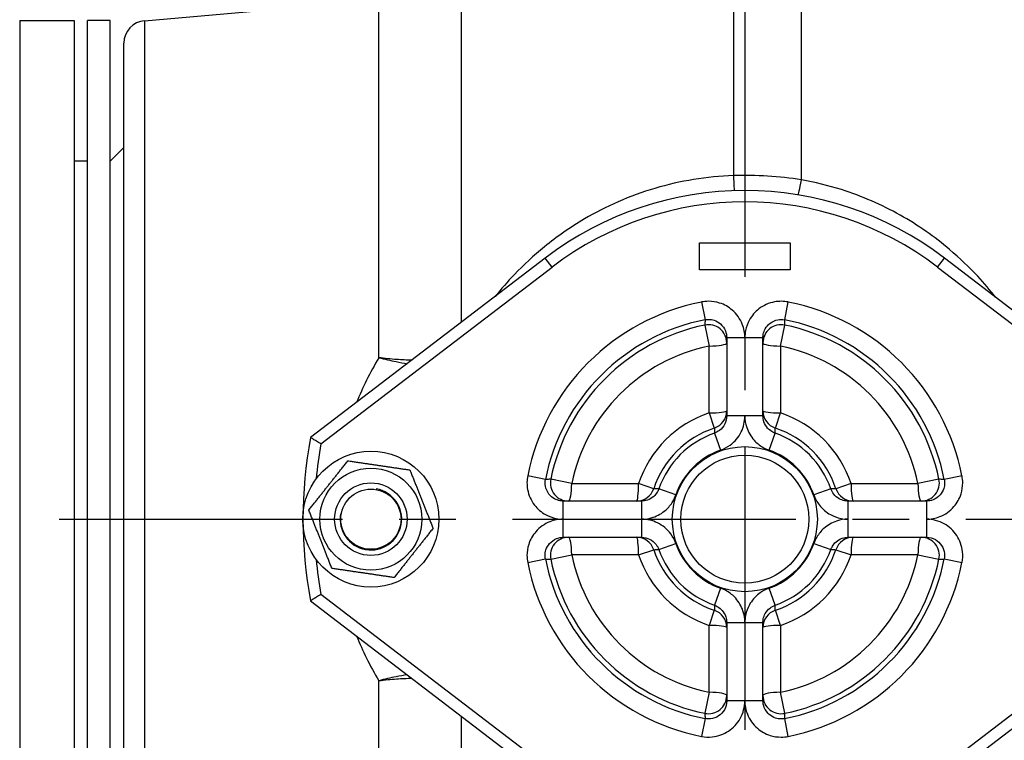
# Model space of a CAD drawing. Header units: millimetres. Extents: x 0 to 5940, y 0 to 4200.
# Tile 17 of 52: x 2385 to 2602, y 1728 to 1887. Entities that reach past the tile are written whole.
import ezdxf

# ---------------------------------------------------------------- set-up
doc = ezdxf.new("R2010")
doc.units = ezdxf.units.MM
doc.header["$LTSCALE"] = 50
doc.linetypes.add('MITTE', pattern=[2, 1.25, -0.25, 0.25, -0.25])
doc.layers.get('DEFPOINTS').update_dxf_attribs({"linetype": 'CONTINUOUS'})
for name, color, linetype in [('02-LINIE-035', 2, 'CONTINUOUS'), ('05-ACHSE', 1, 'MITTE'), ('06-MASSE1', 1, 'CONTINUOUS')]:
    doc.layers.add(name, color=color, linetype=linetype)
doc.styles.add('ACA_NORM', font='ROMANS.SHX')
doc.dimstyles.new('1-10', dxfattribs={"dimscale": 10, "dimtxt": 2.5, "dimasz": 3.5, "dimexe": 1, "dimexo": 0, "dimgap": 1, "dimtad": 1, "dimdec": 0, "dimzin": 0, "dimtxsty": 'ACA_NORM', "dimcen": 0, "dimadec": 0, "dimazin": 0, "dimtfac": 2.4, "dimtdec": 0, "dimtmove": 0, "dimatfit": 3, "dimfxl": 1, "dimtolj": 1, "dimtzin": 0, "dimarcsym": 0})

# ---------------------------------------------------------------- blocks, each defined once
blk = doc.blocks.new('*D3')
at = {"layer": '06-MASSE1', "color": 0, "lineweight": -2}
for p, q in [((2435.15, 2056.36), (2073.89, 2056.36)), ((2083.89, 2021.36), (2083.89, 1811.36)), ((2087.31, 1776.36), (2073.89, 1776.36))]:
    blk.add_line(p, q, dxfattribs=at)
at = {"layer": '06-MASSE1', "color": 0}
for points in [[(2078.06, 2021.36), (2089.72, 2021.36), (2083.89, 2056.36)], [(2078.06, 1811.36), (2089.72, 1811.36), (2083.89, 1776.36)]]:
    blk.add_solid(points, dxfattribs=at)
at = {"layer": 'DEFPOINTS', "color": 0}
for p in [(2435.15, 2056.36), (2083.89, 1776.36), (2087.31, 1776.36)]:
    blk.add_point(p, dxfattribs=at)
at = {"layer": '06-MASSE1', "color": 0, "insert": (2061.39, 1916.36), "char_height": 25, "attachment_point": 5, "rotation": 90, "style": 'ACA_NORM'}
blk.add_mtext('\\A1;280', dxfattribs=at)
blk = doc.blocks.new('*D5')
at = {"layer": '06-MASSE1', "color": 0, "lineweight": -2}
for p, q in [((2093.89, 1776.36), (2073.89, 1776.36)), ((2083.89, 1586.36), (2083.89, 1741.36)), ((2465.15, 1551.36), (2073.89, 1551.36))]:
    blk.add_line(p, q, dxfattribs=at)
at = {"layer": '06-MASSE1', "color": 0}
for points in [[(2078.06, 1741.36), (2089.72, 1741.36), (2083.89, 1776.36)], [(2078.06, 1586.36), (2089.72, 1586.36), (2083.89, 1551.36)]]:
    blk.add_solid(points, dxfattribs=at)
at = {"layer": 'DEFPOINTS', "color": 0}
for p in [(2083.89, 1776.36), (2093.89, 1776.36), (2465.15, 1551.36)]:
    blk.add_point(p, dxfattribs=at)
at = {"layer": '06-MASSE1', "color": 0, "insert": (2061.39, 1663.86), "char_height": 25, "attachment_point": 5, "rotation": 90, "style": 'ACA_NORM'}
blk.add_mtext('\\A1;225', dxfattribs=at)
blk = doc.blocks.new('*D8')
at = {"layer": '06-MASSE1', "color": 0, "lineweight": -2}
for p, q in [((3730.65, 2177.86), (3730.65, 1264.54)), ((2405.15, 1579.77), (2405.15, 1264.54)), ((3695.65, 1274.54), (2440.15, 1274.54))]:
    blk.add_line(p, q, dxfattribs=at)
at = {"layer": '06-MASSE1', "color": 0}
for points in [[(2440.15, 1280.38), (2440.15, 1268.71), (2405.15, 1274.54)], [(3695.65, 1280.38), (3695.65, 1268.71), (3730.65, 1274.54)]]:
    blk.add_solid(points, dxfattribs=at)
at = {"layer": 'DEFPOINTS', "color": 0}
for p in [(3730.65, 2177.86), (2405.15, 1579.77), (2405.15, 1274.54)]:
    blk.add_point(p, dxfattribs=at)
at = {"layer": '06-MASSE1', "color": 0, "insert": (3067.9, 1297.04), "char_height": 25, "attachment_point": 5, "style": 'ACA_NORM'}
blk.add_mtext('\\A1;1330', dxfattribs=at)

msp = doc.modelspace()

# ---------------------------------------------------------------- linework, layer by layer
at = {"layer": '02-LINIE-035'}
for p, q in [((2542.65, 1960.7), (2542.65, 1852.17)), ((2557.65, 1851.22), (2557.65, 1960.7)), ((2482.65, 1819.84), (2482.65, 1908.21)), ((2412.72, 1886.34), (2464.4, 1890.86)), ((2464.4, 1811.99), (2464.4, 1890.86)), ((2385.15, 1886.36), (2385.15, 1666.36)), ((2385.15, 1886.36), (2397.15, 1886.36)), ((2397.15, 1886.36), (2397.15, 1666.36)), ((2400.15, 1666.36), (2400.15, 1886.36)), ((2405.15, 1886.36), (2400.15, 1886.36)), ((2405.15, 1666.36), (2405.15, 1886.36)), ((2412.72, 1886.34), (2412.72, 1666.38)), ((2408.15, 1671.36), (2408.15, 1881.36)), ((2405.15, 1855.36), (2408.15, 1858.36)), ((2400.15, 1855.36), (2397.15, 1855.36)), ((2535.15, 1831.36), (2535.15, 1837.36)), ((2535.15, 1837.36), (2555.15, 1837.36)), ((2555.15, 1837.36), (2555.15, 1831.36)), ((2501.12, 1833.95), (2449.33, 1794.36)), ((2502.64, 1831.97), (2501.12, 1833.95)), ((2587.67, 1831.97), (2589.19, 1833.95)), ((2640.98, 1794.36), (2589.19, 1833.95)), ((2451.62, 1792.96), (2502.64, 1831.97)), ((2587.67, 1831.97), (2638.69, 1792.96)), ((2555.15, 1831.36), (2535.15, 1831.36)), ((2535.59, 1824.28), (2536.37, 1820.35)), ((2553.94, 1820.35), (2554.72, 1824.28)), ((2536.35, 1819.19), (2537.3, 1814.55)), ((2553.01, 1814.55), (2553.96, 1819.19)), ((2541.15, 1816.42), (2545.15, 1816.42)), ((2541.15, 1816.42), (2541.15, 1799.14)), ((2545.15, 1816.42), (2549.15, 1816.42)), ((2549.15, 1799.14), (2549.15, 1816.42)), ((2537.3, 1799.8), (2537.3, 1814.55)), ((2553.01, 1814.55), (2553.01, 1799.8)), ((2537.3, 1799.8), (2538.42, 1796.46)), ((2545.15, 1799.14), (2541.15, 1799.14)), ((2549.15, 1799.14), (2545.15, 1799.14)), ((2551.89, 1796.46), (2553.01, 1799.8)), ((2538.48, 1795.35), (2539.81, 1791.58)), ((2550.5, 1791.58), (2551.83, 1795.35)), ((2501.16, 1785.14), (2497.24, 1785.92)), ((2593.07, 1785.92), (2589.15, 1785.14)), ((2506.96, 1784.21), (2502.32, 1785.16)), ((2506.96, 1784.21), (2521.71, 1784.21)), ((2525.06, 1783.09), (2521.71, 1784.21)), ((2568.6, 1784.21), (2565.25, 1783.09)), ((2568.6, 1784.21), (2583.35, 1784.21)), ((2587.99, 1785.16), (2583.35, 1784.21)), ((2529.93, 1781.71), (2526.16, 1783.03)), ((2564.15, 1783.03), (2560.38, 1781.71)), ((2505.09, 1776.36), (2505.09, 1780.36)), ((2522.38, 1780.36), (2505.09, 1780.36)), ((2522.38, 1780.36), (2522.38, 1776.36)), ((2567.93, 1776.36), (2567.93, 1780.36)), ((2585.22, 1780.36), (2567.93, 1780.36)), ((2585.22, 1780.36), (2585.22, 1776.36)), ((2505.09, 1772.36), (2505.09, 1776.36)), ((2522.38, 1776.36), (2522.38, 1772.36)), ((2567.93, 1772.36), (2567.93, 1776.36)), ((2585.22, 1776.36), (2585.22, 1772.36)), ((2505.09, 1772.36), (2522.38, 1772.36)), ((2526.16, 1769.68), (2529.93, 1771.01)), ((2560.38, 1771.01), (2564.15, 1769.68)), ((2567.93, 1772.36), (2585.22, 1772.36)), ((2502.32, 1767.55), (2506.96, 1768.51)), ((2521.71, 1768.51), (2506.96, 1768.51)), ((2521.71, 1768.51), (2525.06, 1769.63)), ((2565.25, 1769.63), (2568.6, 1768.51)), ((2583.35, 1768.51), (2568.6, 1768.51)), ((2583.35, 1768.51), (2587.99, 1767.55)), ((2497.24, 1766.79), (2501.16, 1767.58)), ((2589.15, 1767.58), (2593.07, 1766.79)), ((2502.64, 1720.75), (2451.62, 1759.76)), ((2539.81, 1761.13), (2538.48, 1757.36)), ((2551.83, 1757.36), (2550.5, 1761.13)), ((2638.69, 1759.76), (2587.67, 1720.75)), ((2449.33, 1758.36), (2501.12, 1718.76)), ((2589.19, 1718.76), (2640.98, 1758.36)), ((2538.42, 1756.26), (2537.3, 1752.91)), ((2553.01, 1752.91), (2551.89, 1756.26)), ((2541.15, 1753.58), (2545.15, 1753.58)), ((2541.15, 1753.58), (2541.15, 1736.29)), ((2545.15, 1753.58), (2549.15, 1753.58)), ((2549.15, 1736.29), (2549.15, 1753.58)), ((2537.3, 1738.16), (2537.3, 1752.91)), ((2553.01, 1752.91), (2553.01, 1738.16)), ((2464.4, 1697.9), (2464.4, 1740.72)), ((2537.3, 1738.16), (2536.35, 1733.53)), ((2553.96, 1733.53), (2553.01, 1738.16)), ((2545.15, 1736.29), (2541.15, 1736.29)), ((2549.15, 1736.29), (2545.15, 1736.29)), ((2482.65, 1684.25), (2482.65, 1732.88)), ((2536.37, 1732.36), (2535.59, 1728.44)), ((2554.72, 1728.44), (2553.94, 1732.36))]:
    msp.add_line(p, q, dxfattribs=at)
for centre, radius in [((2545.15, 1776.36), 16), ((2462.65, 1776.36), 15), ((2545.15, 1776.36), 14.12), ((2462.65, 1776.36), 11.25), ((2462.65, 1776.36), 8), ((2462.65, 1776.36), 8), ((2462.65, 1776.36), 6.64)]:
    msp.add_circle(centre, radius, dxfattribs=at)
for centre, radius, start, end in [((2413.15, 1881.36), 5, 95, 180), ((2545.15, 1776.36), 72.5, 52.6006, 127.3994), ((2545.15, 1776.36), 70, 52.6006, 127.3994), ((2545.15, 1776.36), 48.86, 101.2888, 168.7112), ((2545.15, 1776.36), 48.86, 11.2888, 78.7112), ((2545.15, 1776.36), 44.87, 101.2888, 168.7112), ((2545.15, 1776.36), 43.73, 101.6166, 168.3834), ((2545.15, 1776.36), 44.87, 11.2888, 78.7112), ((2545.15, 1776.36), 43.73, 11.6166, 78.3834), ((2545.15, 1776.36), 38.99, 101.6166, 168.3834), ((2545.15, 1776.36), 38.99, 11.6166, 78.3834), ((2545.15, 1776.36), 24.73, 108.5145, 161.4855), ((2545.15, 1776.36), 24.73, 18.5145, 71.4855), ((2545.15, 1776.36), 21.2, 108.5145, 161.4855), ((2545.15, 1776.36), 20.13, 109.3601, 160.6399), ((2545.15, 1776.36), 20.13, 19.3601, 70.6399), ((2545.15, 1776.36), 21.2, 18.5145, 71.4855), ((2545.15, 1776.36), 97.5, 169.3613, 190.6387), ((2545.15, 1776.36), 95, 169.9363, 174.6318), ((2545.15, 1776.36), 16.14, 109.3601, 160.6399), ((2545.15, 1776.36), 16.14, 19.3601, 70.6399), ((2462.65, 1776.36), 6.79, 170, 80), ((2545.15, 1776.36), 16.14, 199.3601, 250.6399), ((2545.15, 1776.36), 16.14, 289.3601, 340.6399), ((2545.15, 1776.36), 38.99, 191.6166, 258.3834), ((2545.15, 1776.36), 24.73, 198.5145, 251.4855), ((2545.15, 1776.36), 21.2, 198.5145, 251.4855), ((2545.15, 1776.36), 20.13, 199.3601, 250.6399), ((2545.15, 1776.36), 20.13, 289.3601, 340.6399), ((2545.15, 1776.36), 21.2, 288.5145, 341.4855), ((2545.15, 1776.36), 38.99, 281.6166, 348.3834), ((2545.15, 1776.36), 24.73, 288.5145, 341.4855), ((2545.15, 1776.36), 95, 185.3682, 190.0637), ((2545.15, 1776.36), 48.86, 191.2888, 258.7112), ((2545.15, 1776.36), 44.87, 191.2888, 258.7112), ((2545.15, 1776.36), 43.73, 191.6166, 258.3834), ((2545.15, 1776.36), 44.87, 281.2888, 348.7112), ((2545.15, 1776.36), 43.73, 281.6166, 348.3834), ((2545.15, 1776.36), 48.86, 281.2888, 348.7112)]:
    msp.add_arc(centre, radius, start, end, dxfattribs=at)
for centre, major_axis, ratio, start_param, end_param in [((2542.65, 1853.82), (0.16, -5), 0.011244, 5.047618, 6.283185), ((2557.65, 1852.84), (-0.81, -4.93), 0.055225, 0, 1.244929), ((2537.15, 1815.27), (4, 0), 0.999365, 0, 1.773419), ((2553.15, 1815.27), (-4, 0), 0.999365, 4.509766, 6.283185), ((2537.15, 1815.27), (4, 0), 0.180289, 4.749434, 6.283185), ((2553.15, 1815.27), (-4, 0), 0.180289, 0, 1.533751), ((2537.15, 1800.25), (4, 0), 0.110675, 4.749434, 6.283185), ((2537.15, 1800.25), (4, 0), 0.999323, 5.035324, 6.283185), ((2553.15, 1800.25), (-4, 0), 0.999323, 0, 1.247862), ((2553.15, 1800.25), (-4, 0), 0.110675, 0, 1.533751), ((2506.24, 1784.36), (0, -4), 0.999365, 4.509766, 6.283185), ((2506.24, 1784.36), (0, -4), 0.180289, 0, 1.533751), ((2521.27, 1784.36), (0, -4), 0.110675, 0, 1.533751), ((2569.04, 1784.36), (0, -4), 0.110675, 4.749434, 6.283185), ((2584.07, 1784.36), (0, -4), 0.180289, 4.749434, 6.283185), ((2584.07, 1784.36), (0, -4), 0.999365, 0, 1.773419), ((2521.27, 1784.36), (0, -4), 0.999323, 0, 1.247862), ((2569.04, 1784.36), (0, -4), 0.999323, 5.035324, 6.283185), ((2506.24, 1768.36), (0, 4), 0.999365, 0, 1.773419), ((2506.24, 1768.36), (0, 4), 0.180289, 4.749434, 6.283185), ((2521.27, 1768.36), (0, 4), 0.999323, 5.035324, 6.283185), ((2521.27, 1768.36), (0, 4), 0.110675, 4.749434, 6.283185), ((2569.04, 1768.36), (0, 4), 0.999323, 0, 1.247862), ((2569.04, 1768.36), (0, 4), 0.110675, 0, 1.533751), ((2584.07, 1768.36), (0, 4), 0.180289, 0, 1.533751), ((2584.07, 1768.36), (0, 4), 0.999365, 4.509766, 6.283185), ((2537.15, 1752.47), (4, 0), 0.999323, 0, 1.247862), ((2553.15, 1752.47), (-4, 0), 0.999323, 5.035324, 6.283185), ((2537.15, 1752.47), (4, 0), 0.110675, 0, 1.533751), ((2553.15, 1752.47), (-4, 0), 0.110675, 4.749434, 6.283185), ((2537.15, 1737.44), (4, 0), 0.180289, 0, 1.533751), ((2553.15, 1737.44), (-4, 0), 0.180289, 4.749434, 6.283185), ((2537.15, 1737.44), (4, 0), 0.999365, 4.509766, 6.283185), ((2553.15, 1737.44), (-4, 0), 0.999365, 0, 1.773419)]:
    msp.add_ellipse(centre, major_axis=major_axis, ratio=ratio, start_param=start_param, end_param=end_param, dxfattribs=at)
for points, knots in [([(2542.65, 1852.17), (2536.75, 1851.97), (2530.87, 1851), (2519.75, 1847.7), (2514.51, 1845.38), (2506.6, 1840.74), (2503.64, 1838.66), (2498.52, 1834.5), (2496.31, 1832.44), (2492.77, 1828.74), (2491.35, 1827.1), (2490.08, 1825.51)], [-10.6042, -10.6042, -10.6042, -10.6042, -8.684954, -8.684954, -6.760011, -6.760011, -5.45302, -5.45302, -4.280208, -4.280208, -3.359089, -3.359089, -3.359089, -3.359089]), ([(2557.65, 1851.22), (2555.18, 1851.62), (2552.69, 1851.89), (2547.68, 1852.21), (2545.16, 1852.25), (2542.65, 1852.17)], [-1.506176, -1.506176, -1.506176, -1.506176, -0.753088, -0.753088, 0, 0, 0, 0]), ([(2600.47, 1825.33), (2599.28, 1826.84), (2597.97, 1828.4), (2594.66, 1831.95), (2592.58, 1833.96), (2587.05, 1838.63), (2583.39, 1841.21), (2575.38, 1845.71), (2571.02, 1847.62), (2563.59, 1849.98), (2560.63, 1850.7), (2557.65, 1851.22)], [-6.042336, -6.042336, -6.042336, -6.042336, -5.210533, -5.210533, -4.125307, -4.125307, -2.568503, -2.568503, -0.9963, -0.9963, 0, 0, 0, 0]), ([(2545.15, 1816.42), (2545.15, 1817.44), (2544.96, 1818.45), (2544.11, 1820.58), (2543.35, 1821.64), (2541.58, 1823.18), (2540.62, 1823.72), (2538.8, 1824.3), (2537.97, 1824.43), (2536.62, 1824.43), (2536.1, 1824.38), (2535.59, 1824.28)], [-1.4145, -1.4145, -1.4145, -1.4145, -1.110357, -1.110357, -0.728553, -0.728553, -0.404752, -0.404752, -0.155674, -0.155674, 0, 0, 0, 0]), ([(2554.72, 1824.28), (2553.73, 1824.47), (2552.71, 1824.48), (2550.46, 1824.07), (2549.26, 1823.53), (2547.4, 1822.09), (2546.68, 1821.25), (2545.76, 1819.58), (2545.47, 1818.79), (2545.21, 1817.46), (2545.15, 1816.94), (2545.15, 1816.42)], [-1.414508, -1.414508, -1.414508, -1.414508, -1.112177, -1.112177, -0.729875, -0.729875, -0.405486, -0.405486, -0.155956, -0.155956, 0, 0, 0, 0]), ([(2536.37, 1820.35), (2536.37, 1820.3), (2536.37, 1820.25), (2536.37, 1820.04), (2536.36, 1819.9), (2536.36, 1819.75), (2536.36, 1819.61), (2536.36, 1819.46), (2536.35, 1819.27), (2536.35, 1819.23), (2536.35, 1819.19)], [-4.131805, -4.131805, -4.131805, -4.131805, -3.674586, -3.674586, -2.444798, -2.444798, -2.444798, -1.222399, -1.222399, -0.870477, -0.870477, -0.870477, -0.870477]), ([(2536.37, 1820.35), (2536.63, 1820.41), (2536.89, 1820.43), (2537.56, 1820.43), (2537.98, 1820.37), (2538.89, 1820.08), (2539.37, 1819.81), (2540.25, 1819.04), (2540.63, 1818.5), (2541.06, 1817.44), (2541.15, 1816.93), (2541.15, 1816.42)], [0, 0, 0, 0, 0.155674, 0.155674, 0.404752, 0.404752, 0.728553, 0.728553, 1.110357, 1.110357, 1.4145, 1.4145, 1.4145, 1.4145]), ([(2549.15, 1816.42), (2549.15, 1816.68), (2549.18, 1816.95), (2549.31, 1817.61), (2549.46, 1818), (2549.92, 1818.84), (2550.28, 1819.26), (2551.21, 1819.98), (2551.81, 1820.25), (2552.93, 1820.46), (2553.44, 1820.45), (2553.94, 1820.35)], [0, 0, 0, 0, 0.155956, 0.155956, 0.405486, 0.405486, 0.729875, 0.729875, 1.112177, 1.112177, 1.414508, 1.414508, 1.414508, 1.414508]), ([(2553.96, 1819.19), (2553.96, 1819.23), (2553.96, 1819.27), (2553.95, 1819.46), (2553.95, 1819.61), (2553.95, 1819.75), (2553.95, 1819.9), (2553.94, 1820.04), (2553.94, 1820.25), (2553.94, 1820.3), (2553.94, 1820.35)], [-4.033898, -4.033898, -4.033898, -4.033898, -3.681975, -3.681975, -2.459576, -2.459576, -2.459576, -1.229788, -1.229788, -0.77257, -0.77257, -0.77257, -0.77257]), ([(2464.4, 1811.99), (2463.43, 1810.36), (2462.52, 1808.7), (2460.89, 1805.4), (2460.16, 1803.78), (2459.49, 1802.12)], [-32.823449, -32.823449, -32.823449, -32.823449, -32.161435, -32.161435, -31.535525, -31.535525, -31.535525, -31.535525]), ([(2471.67, 1811.44), (2470.59, 1811.45), (2469.47, 1811.51), (2467.03, 1811.68), (2465.72, 1811.82), (2464.4, 1811.99)], [-0.5816102, -0.5816102, -0.5816102, -0.5816102, -0.3038196, -0.3038196, 0.0017816, 0.0017816, 0.0017816, 0.0017816]), ([(2464.4, 1811.99), (2465.68, 1811.66), (2466.96, 1811.37), (2469.04, 1810.95), (2469.87, 1810.8), (2470.67, 1810.67)], [-0.0017816, -0.0017816, -0.0017816, -0.0017816, 0.3038196, 0.3038196, 0.5131712, 0.5131712, 0.5131712, 0.5131712]), ([(2541.15, 1799.14), (2541.15, 1798.53), (2541.01, 1797.92), (2540.47, 1796.8), (2540.05, 1796.29), (2539.21, 1795.68), (2538.86, 1795.49), (2538.48, 1795.35)], [0, 0, 0, 0, 0.3641503, 0.3641503, 0.7473615, 0.7473615, 0.9868686, 0.9868686, 0.9868686, 0.9868686]), ([(2539.81, 1791.58), (2540.56, 1791.85), (2541.27, 1792.23), (2542.94, 1793.46), (2543.78, 1794.47), (2544.87, 1796.71), (2545.15, 1797.92), (2545.15, 1799.14)], [-0.9868686, -0.9868686, -0.9868686, -0.9868686, -0.7473615, -0.7473615, -0.3641503, -0.3641503, 0, 0, 0, 0]), ([(2545.15, 1799.14), (2545.15, 1798.28), (2545.29, 1797.41), (2545.91, 1795.57), (2546.46, 1794.62), (2547.73, 1793.19), (2548.38, 1792.66), (2549.54, 1791.97), (2550.01, 1791.75), (2550.5, 1791.58)], [-0.9868814, -0.9868814, -0.9868814, -0.9868814, -0.7287185, -0.7287185, -0.4048436, -0.4048436, -0.1557091, -0.1557091, 0, 0, 0, 0]), ([(2551.83, 1795.35), (2551.58, 1795.44), (2551.35, 1795.55), (2550.77, 1795.89), (2550.44, 1796.16), (2549.81, 1796.88), (2549.53, 1797.35), (2549.22, 1798.27), (2549.15, 1798.7), (2549.15, 1799.14)], [0, 0, 0, 0, 0.1557091, 0.1557091, 0.4048436, 0.4048436, 0.7287185, 0.7287185, 0.9868814, 0.9868814, 0.9868814, 0.9868814]), ([(2538.42, 1796.46), (2538.43, 1796.43), (2538.43, 1796.4), (2538.44, 1796.21), (2538.44, 1796.05), (2538.45, 1795.89), (2538.46, 1795.75), (2538.47, 1795.62), (2538.48, 1795.44), (2538.48, 1795.4), (2538.48, 1795.35)], [-3.812843, -3.812843, -3.812843, -3.812843, -3.574528, -3.574528, -2.244455, -2.244455, -2.244455, -1.122227, -1.122227, -0.77261, -0.77261, -0.77261, -0.77261]), ([(2551.83, 1795.35), (2551.83, 1795.4), (2551.83, 1795.44), (2551.84, 1795.62), (2551.85, 1795.75), (2551.86, 1795.89), (2551.87, 1796.05), (2551.87, 1796.21), (2551.88, 1796.4), (2551.88, 1796.43), (2551.89, 1796.46)], [-4.131992, -4.131992, -4.131992, -4.131992, -3.782374, -3.782374, -2.660147, -2.660147, -2.660147, -1.330073, -1.330073, -1.091758, -1.091758, -1.091758, -1.091758]), ([(2451.62, 1792.96), (2451.61, 1792.96), (2451.61, 1792.96), (2451.44, 1793.07), (2451.27, 1793.17), (2450.94, 1793.37), (2450.78, 1793.47), (2450.36, 1793.73), (2450.12, 1793.87), (2449.73, 1794.11), (2449.58, 1794.2), (2449.38, 1794.33), (2449.33, 1794.36), (2449.33, 1794.36)], [-0.0007591, -0.0007591, -0.0007591, -0.0007591, 0, 0, 0.059883, 0.059883, 0.1193751, 0.1193751, 0.2210258, 0.2210258, 0.3159514, 0.3159514, 0.4077297, 0.4077297, 0.4077297, 0.4077297]), ([(2497.24, 1785.92), (2497.04, 1784.93), (2497.03, 1783.91), (2497.44, 1781.66), (2497.98, 1780.47), (2499.42, 1778.61), (2500.26, 1777.89), (2501.93, 1776.96), (2502.72, 1776.67), (2504.05, 1776.41), (2504.57, 1776.36), (2505.09, 1776.36)], [-1.414508, -1.414508, -1.414508, -1.414508, -1.112177, -1.112177, -0.729875, -0.729875, -0.405486, -0.405486, -0.155956, -0.155956, 0, 0, 0, 0]), ([(2585.22, 1776.36), (2586.24, 1776.36), (2587.25, 1776.55), (2589.37, 1777.4), (2590.44, 1778.16), (2591.98, 1779.94), (2592.52, 1780.9), (2593.1, 1782.72), (2593.23, 1783.55), (2593.23, 1784.89), (2593.17, 1785.41), (2593.07, 1785.92)], [-1.414508, -1.414508, -1.414508, -1.414508, -1.110346, -1.110346, -0.728553, -0.728553, -0.404752, -0.404752, -0.155674, -0.155674, 0, 0, 0, 0]), ([(2505.09, 1780.36), (2504.83, 1780.36), (2504.57, 1780.38), (2503.9, 1780.51), (2503.51, 1780.66), (2502.67, 1781.12), (2502.25, 1781.48), (2501.53, 1782.41), (2501.26, 1783.01), (2501.05, 1784.13), (2501.06, 1784.65), (2501.16, 1785.14)], [0, 0, 0, 0, 0.155956, 0.155956, 0.405486, 0.405486, 0.729875, 0.729875, 1.112177, 1.112177, 1.414508, 1.414508, 1.414508, 1.414508]), ([(2502.32, 1785.16), (2502.28, 1785.16), (2502.24, 1785.16), (2502.05, 1785.16), (2501.91, 1785.15), (2501.76, 1785.15), (2501.61, 1785.15), (2501.47, 1785.15), (2501.27, 1785.14), (2501.21, 1785.14), (2501.16, 1785.14)], [-4.033898, -4.033898, -4.033898, -4.033898, -3.681975, -3.681975, -2.459576, -2.459576, -2.459576, -1.229788, -1.229788, -0.77257, -0.77257, -0.77257, -0.77257]), ([(2589.15, 1785.14), (2589.2, 1784.89), (2589.23, 1784.63), (2589.23, 1783.95), (2589.17, 1783.54), (2588.87, 1782.63), (2588.6, 1782.15), (2587.83, 1781.26), (2587.3, 1780.88), (2586.24, 1780.45), (2585.73, 1780.36), (2585.22, 1780.36)], [0, 0, 0, 0, 0.155674, 0.155674, 0.404752, 0.404752, 0.728553, 0.728553, 1.110346, 1.110346, 1.414508, 1.414508, 1.414508, 1.414508]), ([(2589.15, 1785.14), (2589.1, 1785.14), (2589.04, 1785.14), (2588.84, 1785.15), (2588.7, 1785.15), (2588.55, 1785.15), (2588.4, 1785.15), (2588.26, 1785.16), (2588.07, 1785.16), (2588.03, 1785.16), (2587.99, 1785.16)], [-4.131805, -4.131805, -4.131805, -4.131805, -3.674586, -3.674586, -2.444798, -2.444798, -2.444798, -1.222399, -1.222399, -0.870477, -0.870477, -0.870477, -0.870477]), ([(2526.16, 1783.03), (2526.07, 1782.79), (2525.96, 1782.55), (2525.62, 1781.97), (2525.35, 1781.65), (2524.64, 1781.01), (2524.16, 1780.73), (2523.24, 1780.43), (2522.81, 1780.36), (2522.38, 1780.36)], [0, 0, 0, 0, 0.1557091, 0.1557091, 0.4048436, 0.4048436, 0.7287185, 0.7287185, 0.9868814, 0.9868814, 0.9868814, 0.9868814]), ([(2522.38, 1776.36), (2523.24, 1776.36), (2524.1, 1776.5), (2525.94, 1777.11), (2526.89, 1777.66), (2528.32, 1778.93), (2528.85, 1779.58), (2529.54, 1780.74), (2529.76, 1781.22), (2529.93, 1781.71)], [-0.9868814, -0.9868814, -0.9868814, -0.9868814, -0.7287185, -0.7287185, -0.4048436, -0.4048436, -0.1557091, -0.1557091, 0, 0, 0, 0]), ([(2526.16, 1783.03), (2526.12, 1783.03), (2526.07, 1783.04), (2525.9, 1783.05), (2525.76, 1783.05), (2525.62, 1783.06), (2525.46, 1783.07), (2525.3, 1783.08), (2525.11, 1783.09), (2525.08, 1783.09), (2525.06, 1783.09)], [-4.131992, -4.131992, -4.131992, -4.131992, -3.782374, -3.782374, -2.660147, -2.660147, -2.660147, -1.330073, -1.330073, -1.091758, -1.091758, -1.091758, -1.091758]), ([(2560.38, 1781.71), (2560.66, 1780.9), (2561.08, 1780.14), (2562.27, 1778.61), (2563.1, 1777.89), (2564.78, 1776.96), (2565.57, 1776.67), (2566.89, 1776.41), (2567.41, 1776.36), (2567.93, 1776.36)], [-0.9868814, -0.9868814, -0.9868814, -0.9868814, -0.7299208, -0.7299208, -0.4055115, -0.4055115, -0.155966, -0.155966, 0, 0, 0, 0]), ([(2565.25, 1783.09), (2565.22, 1783.09), (2565.2, 1783.09), (2565.01, 1783.08), (2564.85, 1783.07), (2564.69, 1783.06), (2564.55, 1783.05), (2564.41, 1783.05), (2564.24, 1783.04), (2564.19, 1783.03), (2564.15, 1783.03)], [-3.812843, -3.812843, -3.812843, -3.812843, -3.574528, -3.574528, -2.244455, -2.244455, -2.244455, -1.122227, -1.122227, -0.77261, -0.77261, -0.77261, -0.77261]), ([(2567.93, 1780.36), (2567.67, 1780.36), (2567.41, 1780.38), (2566.75, 1780.51), (2566.35, 1780.66), (2565.51, 1781.12), (2565.1, 1781.48), (2564.5, 1782.25), (2564.29, 1782.63), (2564.15, 1783.03)], [0, 0, 0, 0, 0.155966, 0.155966, 0.4055115, 0.4055115, 0.7299208, 0.7299208, 0.9868814, 0.9868814, 0.9868814, 0.9868814]), ([(2505.09, 1776.36), (2504.07, 1776.36), (2503.06, 1776.16), (2500.94, 1775.32), (2499.87, 1774.56), (2498.33, 1772.78), (2497.79, 1771.82), (2497.21, 1770), (2497.08, 1769.17), (2497.08, 1767.82), (2497.14, 1767.3), (2497.24, 1766.79)], [-1.4145, -1.4145, -1.4145, -1.4145, -1.110357, -1.110357, -0.728553, -0.728553, -0.404752, -0.404752, -0.155674, -0.155674, 0, 0, 0, 0]), ([(2529.93, 1771.01), (2529.67, 1771.76), (2529.29, 1772.47), (2528.05, 1774.14), (2527.04, 1774.98), (2524.8, 1776.08), (2523.59, 1776.36), (2522.38, 1776.36)], [-0.9868686, -0.9868686, -0.9868686, -0.9868686, -0.7473615, -0.7473615, -0.3641503, -0.3641503, 0, 0, 0, 0]), ([(2567.93, 1776.36), (2567.07, 1776.36), (2566.21, 1776.22), (2564.37, 1775.6), (2563.42, 1775.05), (2561.99, 1773.78), (2561.46, 1773.13), (2560.77, 1771.97), (2560.55, 1771.5), (2560.38, 1771.01)], [-0.9868686, -0.9868686, -0.9868686, -0.9868686, -0.7287185, -0.7287185, -0.4048436, -0.4048436, -0.1557091, -0.1557091, 0, 0, 0, 0]), ([(2593.07, 1766.79), (2593.23, 1767.58), (2593.27, 1768.38), (2593.05, 1770.45), (2592.61, 1771.68), (2591.21, 1773.82), (2590.25, 1774.71), (2587.95, 1776), (2586.59, 1776.36), (2585.22, 1776.36)], [-1.4145, -1.4145, -1.4145, -1.4145, -1.175054, -1.175054, -0.791941, -0.791941, -0.409457, -0.409457, 0, 0, 0, 0]), ([(2501.16, 1767.58), (2501.11, 1767.83), (2501.08, 1768.09), (2501.08, 1768.76), (2501.14, 1769.18), (2501.43, 1770.09), (2501.7, 1770.57), (2502.48, 1771.46), (2503.01, 1771.84), (2504.07, 1772.26), (2504.58, 1772.36), (2505.09, 1772.36)], [0, 0, 0, 0, 0.155674, 0.155674, 0.404752, 0.404752, 0.728553, 0.728553, 1.110357, 1.110357, 1.4145, 1.4145, 1.4145, 1.4145]), ([(2522.38, 1772.36), (2522.98, 1772.36), (2523.59, 1772.22), (2524.71, 1771.67), (2525.22, 1771.25), (2525.84, 1770.42), (2526.03, 1770.06), (2526.16, 1769.68)], [0, 0, 0, 0, 0.3641503, 0.3641503, 0.7473615, 0.7473615, 0.9868686, 0.9868686, 0.9868686, 0.9868686]), ([(2564.15, 1769.68), (2564.24, 1769.93), (2564.35, 1770.16), (2564.69, 1770.75), (2564.96, 1771.07), (2565.67, 1771.7), (2566.15, 1771.98), (2567.07, 1772.29), (2567.5, 1772.36), (2567.93, 1772.36)], [0, 0, 0, 0, 0.1557091, 0.1557091, 0.4048436, 0.4048436, 0.7287185, 0.7287185, 0.9868686, 0.9868686, 0.9868686, 0.9868686]), ([(2585.22, 1772.36), (2585.9, 1772.36), (2586.59, 1772.18), (2587.74, 1771.53), (2588.22, 1771.09), (2588.92, 1770.02), (2589.14, 1769.4), (2589.25, 1768.37), (2589.23, 1767.97), (2589.15, 1767.58)], [0, 0, 0, 0, 0.409457, 0.409457, 0.791941, 0.791941, 1.175054, 1.175054, 1.4145, 1.4145, 1.4145, 1.4145]), ([(2525.06, 1769.63), (2525.08, 1769.63), (2525.11, 1769.63), (2525.3, 1769.64), (2525.46, 1769.65), (2525.62, 1769.66), (2525.76, 1769.66), (2525.9, 1769.67), (2526.07, 1769.68), (2526.12, 1769.68), (2526.16, 1769.68)], [-3.812843, -3.812843, -3.812843, -3.812843, -3.574528, -3.574528, -2.244455, -2.244455, -2.244455, -1.122227, -1.122227, -0.77261, -0.77261, -0.77261, -0.77261]), ([(2564.15, 1769.68), (2564.19, 1769.68), (2564.24, 1769.68), (2564.41, 1769.67), (2564.55, 1769.66), (2564.69, 1769.66), (2564.85, 1769.65), (2565.01, 1769.64), (2565.2, 1769.63), (2565.22, 1769.63), (2565.25, 1769.63)], [-4.131992, -4.131992, -4.131992, -4.131992, -3.782374, -3.782374, -2.660147, -2.660147, -2.660147, -1.330073, -1.330073, -1.091758, -1.091758, -1.091758, -1.091758]), ([(2501.16, 1767.58), (2501.21, 1767.57), (2501.27, 1767.57), (2501.47, 1767.57), (2501.61, 1767.57), (2501.76, 1767.56), (2501.91, 1767.56), (2502.05, 1767.56), (2502.24, 1767.55), (2502.28, 1767.55), (2502.32, 1767.55)], [-4.131805, -4.131805, -4.131805, -4.131805, -3.674586, -3.674586, -2.444798, -2.444798, -2.444798, -1.222399, -1.222399, -0.870477, -0.870477, -0.870477, -0.870477]), ([(2587.99, 1767.55), (2588.03, 1767.55), (2588.07, 1767.55), (2588.26, 1767.56), (2588.4, 1767.56), (2588.55, 1767.56), (2588.7, 1767.57), (2588.84, 1767.57), (2589.04, 1767.57), (2589.1, 1767.57), (2589.15, 1767.58)], [-4.033898, -4.033898, -4.033898, -4.033898, -3.681975, -3.681975, -2.459576, -2.459576, -2.459576, -1.229788, -1.229788, -0.77257, -0.77257, -0.77257, -0.77257]), ([(2451.62, 1759.76), (2451.61, 1759.76), (2451.61, 1759.75), (2451.44, 1759.65), (2451.27, 1759.55), (2450.94, 1759.34), (2450.78, 1759.24), (2450.36, 1758.99), (2450.12, 1758.84), (2449.73, 1758.6), (2449.58, 1758.51), (2449.38, 1758.39), (2449.33, 1758.36), (2449.33, 1758.36)], [-0.4075085, -0.4075085, -0.4075085, -0.4075085, -0.4067513, -0.4067513, -0.347012, -0.347012, -0.2876627, -0.2876627, -0.1862559, -0.1862559, -0.0915581, -0.0915581, 0, 0, 0, 0]), ([(2545.15, 1753.58), (2545.15, 1754.44), (2545.01, 1755.3), (2544.4, 1757.14), (2543.85, 1758.09), (2542.58, 1759.52), (2541.93, 1760.06), (2540.77, 1760.74), (2540.29, 1760.96), (2539.81, 1761.13)], [-0.9868686, -0.9868686, -0.9868686, -0.9868686, -0.7287185, -0.7287185, -0.4048436, -0.4048436, -0.1557091, -0.1557091, 0, 0, 0, 0]), ([(2550.5, 1761.13), (2549.7, 1760.85), (2548.93, 1760.43), (2547.4, 1759.25), (2546.68, 1758.41), (2545.76, 1756.74), (2545.47, 1755.95), (2545.21, 1754.62), (2545.15, 1754.1), (2545.15, 1753.58)], [-0.9868814, -0.9868814, -0.9868814, -0.9868814, -0.7299208, -0.7299208, -0.4055115, -0.4055115, -0.155966, -0.155966, 0, 0, 0, 0]), ([(2538.48, 1757.36), (2538.48, 1757.32), (2538.48, 1757.28), (2538.47, 1757.1), (2538.46, 1756.96), (2538.45, 1756.83), (2538.44, 1756.67), (2538.44, 1756.51), (2538.43, 1756.32), (2538.43, 1756.29), (2538.42, 1756.26)], [-4.131992, -4.131992, -4.131992, -4.131992, -3.782374, -3.782374, -2.660147, -2.660147, -2.660147, -1.330073, -1.330073, -1.091758, -1.091758, -1.091758, -1.091758]), ([(2538.48, 1757.36), (2538.72, 1757.28), (2538.96, 1757.17), (2539.54, 1756.82), (2539.87, 1756.55), (2540.5, 1755.84), (2540.78, 1755.36), (2541.08, 1754.44), (2541.15, 1754.01), (2541.15, 1753.58)], [0, 0, 0, 0, 0.1557091, 0.1557091, 0.4048436, 0.4048436, 0.7287185, 0.7287185, 0.9868686, 0.9868686, 0.9868686, 0.9868686]), ([(2549.15, 1753.58), (2549.15, 1753.84), (2549.18, 1754.1), (2549.31, 1754.76), (2549.46, 1755.16), (2549.92, 1756), (2550.28, 1756.42), (2551.04, 1757.01), (2551.43, 1757.22), (2551.83, 1757.36)], [0, 0, 0, 0, 0.155966, 0.155966, 0.4055115, 0.4055115, 0.7299208, 0.7299208, 0.9868814, 0.9868814, 0.9868814, 0.9868814]), ([(2551.89, 1756.26), (2551.88, 1756.29), (2551.88, 1756.32), (2551.87, 1756.51), (2551.87, 1756.67), (2551.86, 1756.83), (2551.85, 1756.96), (2551.84, 1757.1), (2551.83, 1757.28), (2551.83, 1757.32), (2551.83, 1757.36)], [-3.812843, -3.812843, -3.812843, -3.812843, -3.574528, -3.574528, -2.244455, -2.244455, -2.244455, -1.122227, -1.122227, -0.77261, -0.77261, -0.77261, -0.77261]), ([(2459.49, 1750.59), (2460.16, 1748.94), (2460.89, 1747.31), (2462.52, 1744.02), (2463.43, 1742.35), (2464.4, 1740.72)], [-25.330103, -25.330103, -25.330103, -25.330103, -24.704193, -24.704193, -24.042179, -24.042179, -24.042179, -24.042179]), ([(2470.67, 1742.04), (2469.87, 1741.91), (2469.04, 1741.76), (2466.96, 1741.35), (2465.68, 1741.05), (2464.4, 1740.72)], [1.5175827, 1.5175827, 1.5175827, 1.5175827, 1.7269343, 1.7269343, 2.0325355, 2.0325355, 2.0325355, 2.0325355]), ([(2464.4, 1740.72), (2465.72, 1740.9), (2467.03, 1741.03), (2469.47, 1741.21), (2470.59, 1741.26), (2471.67, 1741.28)], [-2.0325355, -2.0325355, -2.0325355, -2.0325355, -1.7269343, -1.7269343, -1.4491437, -1.4491437, -1.4491437, -1.4491437]), ([(2535.59, 1728.44), (2536.37, 1728.28), (2537.18, 1728.25), (2539.24, 1728.46), (2540.48, 1728.9), (2542.61, 1730.3), (2543.51, 1731.26), (2544.8, 1733.56), (2545.15, 1734.93), (2545.15, 1736.29)], [-1.4145, -1.4145, -1.4145, -1.4145, -1.175054, -1.175054, -0.791941, -0.791941, -0.409457, -0.409457, 0, 0, 0, 0]), ([(2541.15, 1736.29), (2541.15, 1735.61), (2540.98, 1734.92), (2540.33, 1733.77), (2539.88, 1733.29), (2538.82, 1732.59), (2538.2, 1732.37), (2537.17, 1732.26), (2536.76, 1732.28), (2536.37, 1732.36)], [0, 0, 0, 0, 0.409457, 0.409457, 0.791941, 0.791941, 1.175054, 1.175054, 1.4145, 1.4145, 1.4145, 1.4145]), ([(2545.15, 1736.29), (2545.15, 1735.28), (2545.35, 1734.26), (2546.2, 1732.14), (2546.96, 1731.07), (2548.73, 1729.53), (2549.69, 1728.99), (2551.51, 1728.41), (2552.34, 1728.28), (2553.69, 1728.29), (2554.21, 1728.34), (2554.72, 1728.44)], [-1.414508, -1.414508, -1.414508, -1.414508, -1.110346, -1.110346, -0.728553, -0.728553, -0.404752, -0.404752, -0.155674, -0.155674, 0, 0, 0, 0]), ([(2553.94, 1732.36), (2553.68, 1732.31), (2553.42, 1732.28), (2552.75, 1732.28), (2552.33, 1732.35), (2551.42, 1732.64), (2550.94, 1732.91), (2550.06, 1733.68), (2549.68, 1734.21), (2549.25, 1735.28), (2549.15, 1735.78), (2549.15, 1736.29)], [0, 0, 0, 0, 0.155674, 0.155674, 0.404752, 0.404752, 0.728553, 0.728553, 1.110346, 1.110346, 1.414508, 1.414508, 1.414508, 1.414508]), ([(2536.35, 1733.53), (2536.35, 1733.48), (2536.35, 1733.44), (2536.36, 1733.25), (2536.36, 1733.11), (2536.36, 1732.96), (2536.36, 1732.82), (2536.37, 1732.67), (2536.37, 1732.47), (2536.37, 1732.41), (2536.37, 1732.36)], [-4.033898, -4.033898, -4.033898, -4.033898, -3.681975, -3.681975, -2.459576, -2.459576, -2.459576, -1.229788, -1.229788, -0.77257, -0.77257, -0.77257, -0.77257]), ([(2553.94, 1732.36), (2553.94, 1732.41), (2553.94, 1732.47), (2553.94, 1732.67), (2553.95, 1732.82), (2553.95, 1732.96), (2553.95, 1733.11), (2553.95, 1733.25), (2553.96, 1733.44), (2553.96, 1733.48), (2553.96, 1733.53)], [-4.131805, -4.131805, -4.131805, -4.131805, -3.674586, -3.674586, -2.444798, -2.444798, -2.444798, -1.222399, -1.222399, -0.870477, -0.870477, -0.870477, -0.870477])]:
    msp.add_open_spline(points, degree=3, knots=knots, dxfattribs=at)
for points in [[(2448.95, 1778.37), (2453.25, 1783.81), (2457.55, 1789.24)], [(2457.55, 1789.24), (2464.4, 1788.23), (2471.25, 1787.22)], [(2471.25, 1787.22), (2473.81, 1780.78), (2476.36, 1774.34)], [(2454.05, 1765.49), (2451.5, 1771.93), (2448.95, 1778.37)], [(2476.36, 1774.34), (2472.06, 1768.91), (2467.76, 1763.48)], [(2467.76, 1763.48), (2460.91, 1764.49), (2454.05, 1765.49)]]:
    msp.add_rational_spline(points, [1, 1.15470053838, 1], degree=2, dxfattribs=at)
at = {"layer": '05-ACHSE'}
for p, q in [((2545.15, 2092.36), (2545.15, 1451.01)), ((2093.89, 1776.36), (3341.22, 1776.36))]:
    msp.add_line(p, q, dxfattribs=at)

# ---------------------------------------------------------------- dimensions: what is measured, and where the dimension line sits
at = {"layer": '06-MASSE1'}
dim = msp.add_linear_dim(base=(2405.15467365, 1274.54182965), p1=(3730.65467365, 2177.85760009), p2=(2405.15467365, 1579.76781431), dimstyle='1-10', override={"dimrnd": 10}, dxfattribs=at)
dim.commit()
dim.dimension.update_dxf_attribs({"geometry": '*D8', "text_midpoint": (3067.90467365, 1297.04182965)})
for p1, p2, angle, picture, middle in [((2435.15, 2056.36), (2087.31, 1776.36), 90, '*D3', (2061.39, 1916.36)), ((2465.15, 1551.36), (2093.89, 1776.36), 270, '*D5', (2061.39, 1663.86))]:
    dim = msp.add_linear_dim(base=(2083.89, 1776.36), p1=p1, p2=p2, angle=angle, dimstyle='1-10', dxfattribs=at)
    dim.commit()
    dim.dimension.update_dxf_attribs({"geometry": picture, "text_midpoint": middle})

doc.saveas('drawing.dxf')
